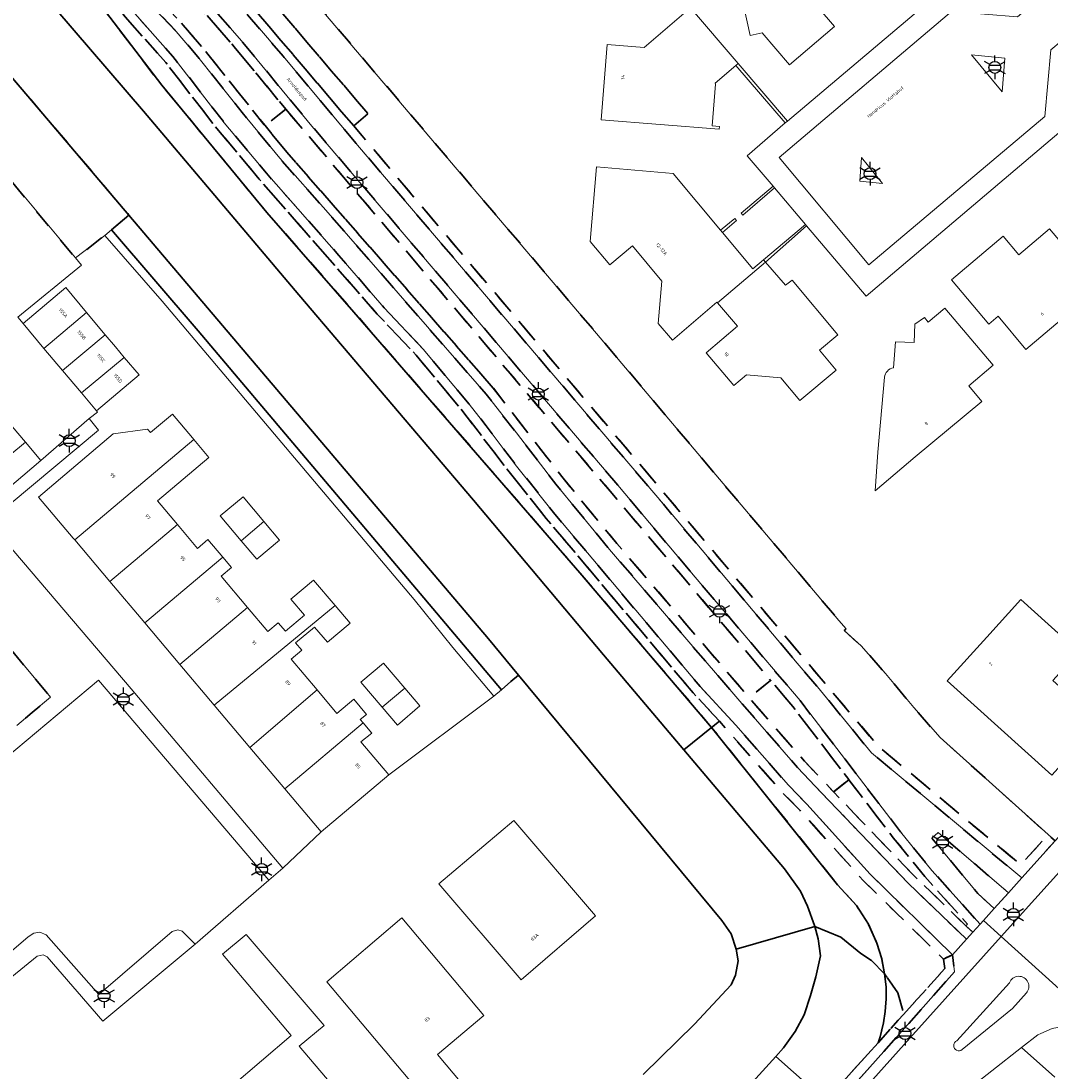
# Model space of a CAD drawing. Extents: x 105780 to 185197, y 477999 to 525027.
# Tile 229 of 256: x 108506 to 108616, y 479691 to 479803. Entities that reach past the tile are written whole.
import ezdxf
from ezdxf.enums import TextEntityAlignment as Align

# ---------------------------------------------------------------- set-up
doc = ezdxf.new("R2010")
doc.units = 0
doc.linetypes.add('XX-HIDDEN', pattern=[4, 2, -2])
for name, color, linetype, lineweight in [('B-GV-GR-HAAG_01-G', 252, 'GR-HAAG1', 13), ('B-GV-GR-MATERIAALGRENS-G', 252, 'XX-HIDDEN', 35), ('B-RO-IE-MEUBILAIR_WEGMEUBILAIR-S', 252, 'Continuous', 25), ('B-WE-GW-WATERGANG_SLOOT_INSTEEK-G', 252, 'Continuous', 30), ('B-XX-KG-KADASTRAAL_BEBOUWING-G', 252, 'Continuous', 20), ('B1-WE-OG-BEBOUWING-T18', 7, 'Continuous', 18), ('B1-WE-OG-TERREIN_ERF-GV', 252, 'Continuous', 18), ('B1-WE-OG-TOPOGRAFIE-T18', 10, 'Continuous', 18), ('B1-WE-VH-VERHARDING_ASFALT-GV', 252, 'Continuous', 18), ('B1-WE-VH-VERHARDING_BETON-GV', 252, 'Continuous', 18), ('B1-WE-VH-VERHARDING_BETONSTRAATSTEEN-GV', 252, 'Continuous', 18), ('B1-WE-VH-VERHARDING_TEGEL-GV', 252, 'Continuous', 18)]:
    doc.layers.add(name, color=color, linetype=linetype, lineweight=lineweight)
doc.styles.add('NLCS-ISO', font='NLCS-ISO.ttf')
doc.styles.add('NLCS-ISO-M200-T18', font='NLCS-ISO.ttf', dxfattribs={"height": 0.36})
doc.linetypes.add('GR-HAAG1', pattern='A,6,[176,NLCS.shx,S=0.125,R=0,X=0,Y=0],-2', length=8)

# ---------------------------------------------------------------- blocks, each defined once
blk = doc.blocks.new('B-SIE-WEG_LICHTMAST-SO')
at = {"ltscale": 0.1}
for p, q in [((0, 1.27), (0, 2.53)), ((-1.1, 0.63), (-2.19, 1.27)), ((1.1, 0.63), (2.19, 1.27)), ((-1.1, -0.63), (-2.19, -1.27)), ((0, -1.27), (0, -2.53)), ((1.1, -0.63), (2.19, -1.27))]:
    blk.add_line(p, q, dxfattribs=at)
at = {"flags": 128}
for points in [[(-1.16, 0.5), (1.16, 0.5)], [(-1.16, -0.5), (1.16, -0.5)]]:
    blk.add_lwpolyline(points, dxfattribs=at)
at = {"ltscale": 0.1}
blk.add_circle((0, 0), 1.27, dxfattribs=at)
at = {"style": 'NLCS-ISO'}
blk.add_attdef('TYPE', text='', height=1.8, dxfattribs=at).set_placement((0, 2.53), align=Align.BOTTOM_CENTER)

msp = doc.modelspace()

# ---------------------------------------------------------------- linework, layer by layer
at = {"layer": 'B-GV-GR-HAAG_01-G', "flags": 128}
msp.add_lwpolyline([(108525.085, 479769.679), (108515.813, 479780.456), (108515.127, 479779.874), (108521.228, 479772.851), (108548.138, 479741.001), (108552.27, 479735.847), (108556.643, 479730.666), (108557.463, 479731.358), (108548.771, 479741.646)], close=True, dxfattribs=at)
at = {"layer": 'B-GV-GR-MATERIAALGRENS-G', "flags": 128}
for points in [[(108556.594, 479763.566), (108534.545, 479788.757), (108532.217, 479791.597), (108525.968, 479799.417), (108523.485, 479802.326), (108519.745, 479806.303), (108517.367, 479809.384), (108506.539, 479822.33), (108494.929, 479836.094), (108466.409, 479869.596), (108463.651, 479872.929), (108461.22, 479876.099), (108458.796, 479879.657), (108457.387, 479882.65), (108456.087, 479884.791), (108454.818, 479887.308), (108451.586, 479893.141), (108450.333, 479895.221), (108449.932, 479895.689), (108448.964, 479896.832), (108439.264, 479908.288), (108441.794, 479910.482), (108442.562, 479911.147), (108441.886, 479911.885), (108437.862, 479908.396), (108443.871, 479901.211), (108449.52, 479894.633), (108450.72, 479892.641), (108453.934, 479886.84), (108455.212, 479884.306), (108456.505, 479882.176), (108457.925, 479879.159), (108460.409, 479875.513), (108462.869, 479872.306), (108464.743, 479870.008), (108491.401, 479838.741), (108500.327, 479828.113), (108501.189, 479827.086), (108510.061, 479816.637), (108516.587, 479808.758), (108519.097, 479805.506), (108522.74, 479801.658), (108525.197, 479798.78), (108529.782, 479792.991), (108533.782, 479788.111), (108538.952, 479782.275), (108555.822, 479762.93), (108559.074, 479758.777), (108563.264, 479753.311), (108569.017, 479746.33), (108582.911, 479730.147), (108589.078, 479723.065), (108591.616, 479720.374), (108600.95, 479710.665), (108607.118, 479704.701), (108607.811, 479705.47), (108607.069, 479706.14), (108601.658, 479711.371), (108592.942, 479720.436), (108592.883, 479720.498), (108589.819, 479723.737), (108583.922, 479730.508), (108583.897, 479730.536), (108569.782, 479746.974), (108564.046, 479753.935)], [(108461.672, 479885.122), (108458.932, 479890.405), (108457.529, 479892.896), (108456.242, 479894.962), (108454.962, 479896.754), (108451.416, 479901.142), (108443.68, 479909.926), (108442.562, 479911.147), (108441.794, 479910.482), (108450.655, 479900.493), (108451.725, 479899.188), (108452.646, 479898.065), (108454.163, 479896.152), (108455.41, 479894.406), (108456.669, 479892.386), (108458.052, 479889.929), (108460.767, 479884.695), (108461.739, 479882.409), (108462.832, 479880.125), (108466.057, 479874.396), (108467.487, 479872.117), (108468.135, 479871.225), (108468.896, 479870.182), (108470.979, 479867.783), (108473.589, 479864.557), (108476.19, 479861.699), (108481.495, 479855.3), (108491.109, 479844.245), (108496.661, 479837.628), (108508.327, 479823.91), (108521.989, 479808.019), (108528.931, 479800.007), (108534.441, 479793.347), (108586.218, 479732.349), (108586.235, 479732.328), (108588.575, 479729.568), (108594.557, 479721.76), (108594.571, 479721.742), (108599.316, 479715.552), (108602.68, 479711.401), (108607.236, 479706.325), (108607.069, 479706.14), (108607.811, 479705.47), (108608.581, 479706.324), (108603.441, 479712.05), (108600.101, 479716.171), (108589.354, 479730.196), (108578.172, 479743.36), (108569.885, 479753.199), (108537.233, 479791.543), (108529.694, 479800.653), (108521.272, 479810.374), (108509.212, 479824.414), (108497.127, 479838.625), (108491.869, 479844.895), (108485.706, 479851.915), (108482.257, 479855.947), (108476.945, 479862.355), (108474.348, 479865.209), (108471.746, 479868.425), (108469.679, 479870.806), (108468.316, 479872.677), (108466.917, 479874.907), (108463.72, 479880.587), (108462.651, 479882.821)], [(108518.06, 479803.844), (108514.763, 479807.947), (108508.108, 479815.882), (108501.831, 479823.242), (108496.785, 479829.383), (108483.281, 479845.069), (108468.2, 479862.787), (108462.604, 479869.211), (108459.261, 479873.594), (108457.617, 479875.984), (108455.729, 479879.365), (108453.261, 479884.704), (108452.056, 479886.761), (108449.004, 479891.593), (108447.477, 479893.832), (108436.285, 479907.029), (108429.941, 479901.528), (108429.681, 479901.309), (108428.619, 479900.418), (108428.63, 479900.406), (108429.244, 479899.635), (108431.534, 479901.586), (108436.175, 479905.61), (108439.857, 479901.256), (108441.994, 479898.73), (108446.681, 479893.224), (108448.165, 479891.048), (108452.379, 479884.23), (108454.837, 479878.911), (108456.767, 479875.456), (108458.271, 479873.267), (108458.556, 479872.891), (108461.828, 479868.58), (108467.443, 479862.134), (108490.276, 479835.384), (108496.02, 479828.739), (108501.063, 479822.601), (108510.29, 479811.724), (108510.555, 479811.408), (108513.99, 479807.312), (108517.296, 479803.199), (108521.619, 479798.328), (108527.085, 479791.281), (108531.604, 479785.872), (108544.19, 479771.476), (108548.36, 479767.071), (108553.233, 479761.214), (108558.162, 479754.792), (108562.253, 479749.648), (108577.942, 479731.022), (108580.749, 479727.99), (108587.384, 479720.476), (108589.358, 479718.446), (108596.118, 479710.961), (108604.682, 479702.582), (108605.63, 479703.053), (108596.839, 479711.654), (108590.088, 479719.13), (108588.118, 479721.156), (108582.507, 479727.564), (108578.692, 479731.684), (108563.027, 479750.281), (108558.95, 479755.408), (108555.842, 479759.521), (108554.014, 479761.838), (108549.108, 479767.735), (108544.93, 479772.149), (108540.104, 479777.737), (108532.364, 479786.522), (108527.864, 479791.908), (108522.389, 479798.967)], [(108541.698, 479791.555), (108475.226, 479869.577), (108472.786, 479872.478), (108471.254, 479874.453), (108467.598, 479880.321), (108463.734, 479888.681), (108460.515, 479894.52), (108459.001, 479897.046), (108455.816, 479901.124), (108455.06, 479900.469), (108456.705, 479898.432), (108458.175, 479896.479), (108460.878, 479891.972), (108462.837, 479888.239), (108464.002, 479885.6), (108466.716, 479879.845), (108469.247, 479875.652), (108470.432, 479873.881), (108472.008, 479871.849), (108476.337, 479866.705), (108481.938, 479860.187), (108490.053, 479850.622), (108507.122, 479830.637), (108534.14, 479799.004), (108542.311, 479789.269), (108574.761, 479751.165), (108589.062, 479734.172), (108591.215, 479731.679), (108596.994, 479724.603), (108613.034, 479711.264), (108616.594, 479715.21), (108615.852, 479715.88), (108612.935, 479712.647), (108597.708, 479725.31)], [(108464.857, 479898.249), (108460.515, 479894.52), (108463.734, 479888.681), (108467.598, 479880.321), (108471.254, 479874.453), (108472.786, 479872.478), (108475.226, 479869.577), (108476.72, 479869.366), (108478.186, 479869.157), (108543.215, 479792.858), (108541.698, 479791.555), (108597.708, 479725.31), (108612.935, 479712.647), (108615.852, 479715.88), (108604.31, 479726.268), (108601.506, 479729.456), (108598.489, 479733.071), (108595.881, 479736.037), (108594.08, 479737.662), (108594.269, 479737.871), (108593.501, 479738.744), (108568.021, 479768.931), (108527.214, 479816.995), (108520.443, 479824.99), (108491.165, 479859.562), (108477.253, 479875.791), (108468.523, 479891.496)], [(108476.72, 479869.366), (108475.226, 479869.577), (108541.698, 479791.555), (108543.215, 479792.858), (108478.186, 479869.157)], [(108510.555, 479811.408), (108510.074, 479810.484), (108521.196, 479795.899), (108532.413, 479782.314), (108541.72, 479771.685), (108565.842, 479743.841), (108579.913, 479727.322), (108580.749, 479727.99), (108577.942, 479731.022), (108562.253, 479749.648), (108558.162, 479754.792), (108553.233, 479761.214), (108548.36, 479767.071), (108544.19, 479771.476), (108531.604, 479785.872), (108527.085, 479791.281), (108521.619, 479798.328), (108517.296, 479803.199), (108513.99, 479807.312)], [(108521.989, 479808.019), (108519.745, 479806.303), (108523.485, 479802.326), (108525.968, 479799.417), (108532.217, 479791.597), (108534.441, 479793.347), (108528.931, 479800.007)], [(108505.034, 479796.925), (108502.901, 479795.112), (108502.32, 479794.617), (108499.585, 479792.291), (108501.255, 479790.293), (108511.985, 479777.458), (108515.127, 479779.874), (108515.813, 479780.456), (108517.682, 479782.039), (108506.9, 479794.744)], [(108534.441, 479793.347), (108532.217, 479791.597), (108534.545, 479788.757), (108556.594, 479763.566), (108564.046, 479753.935), (108569.782, 479746.974), (108583.897, 479730.536), (108583.922, 479730.508), (108586.218, 479732.349)], [(108487.791, 479735.103), (108489.969, 479736.956), (108489.79, 479737.166), (108494.381, 479741.058), (108496.54, 479738.521), (108496.658, 479738.383), (108498.405, 479736.289), (108500.288, 479734.033), (108502.171, 479731.776), (108504.047, 479729.527), (108505.705, 479727.54), (108507.358, 479728.904), (108509.304, 479730.566), (108500.589, 479741.01), (108504.59, 479744.224), (108501.362, 479748.236), (108486.979, 479736.125)], [(108586.218, 479732.349), (108583.922, 479730.508), (108589.819, 479723.737), (108592.883, 479720.498), (108592.942, 479720.436), (108594.571, 479721.742), (108594.557, 479721.76), (108588.575, 479729.568), (108586.235, 479732.328)], [(108580.749, 479727.99), (108579.913, 479727.322), (108593.374, 479710.535), (108595.381, 479708.295), (108596.664, 479706.3), (108597.571, 479704.303), (108598.092, 479702.625), (108598.393, 479701.01), (108599.787, 479698.976), (108600.37, 479697.008), (108600.415, 479696.684), (108604.811, 479701.567), (108604.682, 479702.582), (108596.118, 479710.961), (108589.358, 479718.446), (108587.384, 479720.476)], [(108594.571, 479721.742), (108592.942, 479720.436), (108601.658, 479711.371), (108607.069, 479706.14), (108607.236, 479706.325), (108602.68, 479711.401), (108599.316, 479715.552)], [(108604.107, 479716.101), (108603.445, 479715.493), (108608.333, 479709.594), (108610.074, 479707.978), (108611.607, 479709.677)], [(108598.303, 479692.723), (108605.861, 479701.238), (108605.63, 479703.053), (108604.682, 479702.582), (108604.811, 479701.567), (108600.415, 479696.684), (108599.851, 479696.058), (108597.685, 479693.653), (108595.497, 479691.224), (108592.123, 479687.44), (108552.939, 479643.49), (108551.687, 479644.514), (108533.72, 479624.677), (108534.953, 479623.548), (108519.728, 479607.091), (108506.237, 479592.248), (108505.706, 479591.823), (108505.239, 479591.611), (108503.971, 479591.372), (108503.007, 479591.389), (108501.856, 479591.582), (108501.477, 479591.732), (108494.675, 479599.95), (108493.488, 479599.826), (108496.057, 479596.796), (108501.296, 479590.621), (108505.252, 479590.519), (108506.242, 479590.968), (108506.99, 479591.59), (108520.465, 479606.415), (108535.047, 479622.15), (108536.37, 479623.607), (108535.13, 479624.744), (108551.791, 479643.138), (108553.047, 479642.109)], [(108599.787, 479698.976), (108598.393, 479701.01), (108598.543, 479699.614), (108598.557, 479698.338), (108598.459, 479696.986), (108598.27, 479695.773), (108597.906, 479694.295), (108597.685, 479693.653), (108599.851, 479696.058), (108600.415, 479696.684), (108600.37, 479697.008)]]:
    msp.add_lwpolyline(points, close=True, dxfattribs=at)
at = {"layer": 'B-WE-GW-WATERGANG_SLOOT_INSTEEK-G', "flags": 128}
for points in [[(108505.034, 479796.925), (108506.9, 479794.744), (108517.682, 479782.039), (108556.075, 479736.799), (108559.295, 479732.914), (108581, 479706.723), (108581.992, 479705.302), (108582.541, 479703.652), (108590.932, 479706.061), (108590.898, 479706.183), (108590.152, 479708.246), (108589.402, 479709.838), (108587.713, 479712.209), (108576.956, 479724.922), (108568.365, 479735.075), (108554.5, 479751.59), (108535.834, 479773.52), (108519.246, 479793.149), (108507.922, 479806.345), (108504.073, 479810.83)], [(108563.401, 479666.493), (108586.787, 479692.202), (108587.6, 479693.096), (108588.837, 479694.848), (108589.788, 479696.645), (108590.472, 479698.711), (108591.035, 479700.707), (108591.554, 479702.92), (108591.292, 479704.76), (108590.932, 479706.061), (108582.541, 479703.652), (108582.737, 479702.406), (108582.477, 479700.883), (108581.987, 479699.834), (108578.077, 479695.621), (108572.599, 479690.252)]]:
    msp.add_lwpolyline(points, dxfattribs=at)
for points in [[(108541.72, 479771.685), (108532.413, 479782.314), (108521.196, 479795.899), (108510.074, 479810.484), (108507.922, 479806.345), (108519.246, 479793.149), (108535.834, 479773.52), (108554.5, 479751.59), (108568.365, 479735.075), (108576.956, 479724.922), (108579.913, 479727.322), (108565.842, 479743.841)], [(108517.682, 479782.039), (108515.813, 479780.456), (108525.085, 479769.679), (108548.771, 479741.646), (108557.463, 479731.358), (108558.477, 479732.214), (108559.295, 479732.914), (108556.075, 479736.799)], [(108579.913, 479727.322), (108576.956, 479724.922), (108587.713, 479712.209), (108589.402, 479709.838), (108590.152, 479708.246), (108590.898, 479706.183), (108590.932, 479706.061), (108593.706, 479704.926), (108595.84, 479703.187), (108596.975, 479702.427), (108598.393, 479701.01), (108598.092, 479702.625), (108597.571, 479704.303), (108596.664, 479706.3), (108595.381, 479708.295), (108593.374, 479710.535)], [(108598.459, 479696.986), (108598.557, 479698.338), (108598.543, 479699.614), (108598.393, 479701.01), (108596.975, 479702.427), (108595.84, 479703.187), (108593.706, 479704.926), (108590.932, 479706.061), (108591.292, 479704.76), (108591.554, 479702.92), (108591.035, 479700.707), (108590.472, 479698.711), (108589.788, 479696.645), (108588.837, 479694.848), (108587.6, 479693.096), (108586.787, 479692.202), (108592.123, 479687.44), (108595.497, 479691.224), (108597.685, 479693.653), (108597.906, 479694.295), (108598.27, 479695.773)], [(108551.687, 479644.514), (108552.939, 479643.49), (108592.123, 479687.44), (108586.787, 479692.202), (108563.401, 479666.493), (108544.226, 479645.218), (108523.507, 479622.347), (108505.333, 479601.992), (108504.72, 479601.439), (108503.509, 479600.915), (108502.121, 479600.726), (108494.675, 479599.95), (108501.477, 479591.732), (108501.856, 479591.582), (108503.007, 479591.389), (108503.971, 479591.372), (108505.239, 479591.611), (108505.706, 479591.823), (108506.237, 479592.248), (108519.728, 479607.091), (108534.953, 479623.548), (108533.72, 479624.677)]]:
    msp.add_lwpolyline(points, close=True, dxfattribs=at)
at = {"layer": 'B-XX-KG-KADASTRAAL_BEBOUWING-G', "flags": 128}
for points in [[(108594.021, 479806.556), (108588.712, 479812.805), (108585.74, 479810.28), (108585.934, 479810.051), (108584.788, 479809.079), (108582.412, 479808.549), (108584.047, 479801.229), (108585.296, 479801.508), (108588.222, 479798.086), (108593.025, 479802.167), (108591.277, 479804.225)], [(108582.509, 479798.03), (108582.746, 479798.232), (108577.667, 479804.174), (108577.439, 479803.979), (108572.713, 479799.94), (108568.772, 479800.257), (108568.127, 479792.213), (108580.718, 479791.204), (108580.758, 479791.502), (108579.961, 479791.565), (108580.319, 479796.023), (108580.283, 479796.137)], [(108581.079, 479780.173), (108580.878, 479780.414), (108575.811, 479786.491), (108567.618, 479787.18), (108566.948, 479779.208), (108569.032, 479776.713), (108571.457, 479778.739), (108574.599, 479774.979), (108574.218, 479770.463), (108575.726, 479768.7), (108580.468, 479772.756), (108580.533, 479772.68), (108585.655, 479777.028), (108585.466, 479777.267), (108584.315, 479776.292)], [(108616.016, 479780.58), (108612.725, 479777.798), (108611.046, 479779.785), (108605.546, 479775.137), (108609.511, 479770.395), (108610.508, 479771.229), (108613.459, 479767.701), (108618.752, 479772.128), (108620.099, 479770.517), (108622.689, 479772.683)], [(108585.655, 479777.028), (108580.533, 479772.68), (108582.669, 479770.164), (108579.322, 479767.323), (108582.28, 479763.839), (108583.626, 479764.981), (108587.322, 479764.652), (108589.342, 479762.236), (108593.216, 479765.475), (108591.42, 479767.623), (108593.384, 479769.265), (108588.5, 479775.106), (108587.79, 479774.54)], [(108513.153, 479771.648), (108510.928, 479774.294), (108506.372, 479770.464), (108508.607, 479767.806)], [(108515.155, 479769.266), (108513.153, 479771.648), (108508.607, 479767.806), (108510.586, 479765.452)], [(108516.25, 479767.963), (108515.155, 479769.266), (108510.586, 479765.452), (108512.603, 479763.052), (108517.188, 479766.847)], [(108517.188, 479766.847), (108512.603, 479763.052), (108514.216, 479761.133), (108518.772, 479764.963)], [(108504.598, 479760.184), (108500.05, 479756.272), (108501.992, 479753.978), (108506.627, 479757.788)], [(108524.612, 479758.071), (108524.467, 479758.244), (108522.339, 479760.783), (108519.981, 479758.806), (108519.66, 479759.189), (108516.016, 479758.664), (108508.036, 479751.928), (108511.744, 479747.536), (108511.905, 479747.345)], [(108524.612, 479758.071), (108511.905, 479747.345), (108515.644, 479742.914), (108522.861, 479749.005), (108520.731, 479751.528), (108526.223, 479756.149)], [(108508.277, 479755.84), (108506.627, 479757.788), (108501.992, 479753.978), (108503.699, 479751.963)], [(108529.685, 479747.251), (108532.104, 479749.316), (108529.874, 479751.964), (108527.441, 479749.915)], [(108527.71, 479745.511), (108526.104, 479747.38), (108525.019, 479746.448), (108522.861, 479749.005), (108515.644, 479742.914), (108519.384, 479738.483)], [(108532.104, 479749.316), (108529.685, 479747.251), (108531.338, 479745.288), (108533.771, 479747.337)], [(108530.34, 479740.143), (108527.538, 479743.463), (108528.65, 479744.417), (108527.71, 479745.511), (108519.384, 479738.483), (108523.124, 479734.052)], [(108539.695, 479740.344), (108537.381, 479743.069), (108534.976, 479741.026), (108536.417, 479739.329), (108534.409, 479737.601), (108533.627, 479738.511), (108532.521, 479737.56), (108530.34, 479740.143), (108523.124, 479734.052), (108526.795, 479729.703)], [(108612.934, 479740.998), (108609.297, 479736.967), (108605.076, 479732.289), (108616.235, 479722.221), (108621.326, 479727.864), (108616.368, 479732.338), (108619.134, 479735.404)], [(108535.004, 479734.618), (108536.136, 479735.591), (108535.481, 479736.354), (108537.504, 479738.049), (108538.891, 479736.416), (108541.296, 479738.459), (108539.695, 479740.344), (108526.795, 479729.703), (108530.604, 479725.191), (108537.778, 479731.332)], [(108544.738, 479729.489), (108547.142, 479731.519), (108544.854, 479734.202), (108542.46, 479732.161)], [(108542.688, 479727.803), (108542.379, 479728.162), (108543.052, 479728.708), (108541.701, 479730.36), (108539.902, 479728.816), (108537.778, 479731.332), (108530.604, 479725.191), (108534.344, 479720.76)], [(108547.142, 479731.519), (108544.738, 479729.489), (108546.362, 479727.584), (108548.756, 479729.625)], [(108542.453, 479725.792), (108543.615, 479726.724), (108542.688, 479727.803), (108534.344, 479720.76), (108538.213, 479716.176), (108545.429, 479722.267)], [(108558.802, 479717.376), (108550.795, 479710.607), (108559.569, 479700.371), (108567.529, 479707.195)], [(108546.812, 479706.995), (108538.805, 479700.152), (108550.137, 479686.699), (108553.247, 479689.318), (108550.643, 479692.41), (108555.589, 479696.576)], [(108535.852, 479693.29), (108538.518, 479695.506), (108530.22, 479705.216), (108527.688, 479703.103), (108535.016, 479694.424), (108525.495, 479686.309), (108532.832, 479677.702), (108536.637, 479680.945), (108536.46, 479681.153), (108542.1, 479685.96)]]:
    msp.add_lwpolyline(points, close=True, dxfattribs=at)
msp.add_lwpolyline([(108598.36, 479764.72), (108597.666, 479756.711), (108597.384, 479752.598), (108601.66, 479756.228), (108608.771, 479762.145), (108607.377, 479763.795), (108609.99, 479766.002), (108604.83, 479772.112), (108603.058, 479770.615), (108602.638, 479771.113), (108601.614, 479770.388), (108601.554, 479768.447), (108599.559, 479768.5), (108599.33, 479765.744)], dxfattribs=at)
msp.add_lwpolyline([(108599.33, 479765.744, 0.3119516), (108598.36, 479764.72)], format="xyb", dxfattribs=at)
at = {"layer": 'B1-WE-OG-TERREIN_ERF-GV', "flags": 128}
for points in [[(108527.214, 479816.995), (108568.021, 479768.931), (108593.501, 479738.744), (108594.269, 479737.871), (108594.08, 479737.662), (108595.881, 479736.037), (108598.489, 479733.071), (108601.506, 479729.456), (108604.31, 479726.268), (108615.852, 479715.88), (108616.594, 479715.21), (108649.429, 479751.606), (108658.297, 479761.437), (108658.153, 479764.187), (108672.335, 479779.921), (108674.158, 479782.285), (108675.43, 479784.986), (108676.133, 479788.013), (108676.116, 479791.12)], [(108577.667, 479804.174), (108582.746, 479798.232), (108588.005, 479792.078), (108604.74, 479806.224)], [(108617.715, 479791.421), (108596.426, 479773.39), (108590.061, 479780.89), (108585.655, 479777.028), (108587.79, 479774.54), (108588.5, 479775.106), (108593.384, 479769.265), (108591.42, 479767.623), (108593.216, 479765.475), (108589.342, 479762.236), (108587.322, 479764.652), (108583.626, 479764.981), (108582.28, 479763.839), (108579.322, 479767.323), (108582.669, 479770.164), (108580.533, 479772.68), (108580.468, 479772.756), (108575.726, 479768.7), (108574.218, 479770.463), (108574.599, 479774.979), (108571.457, 479778.739), (108569.032, 479776.713), (108566.948, 479779.208), (108567.618, 479787.18), (108575.811, 479786.491), (108580.878, 479780.414), (108582.377, 479781.675), (108582.575, 479781.456), (108581.079, 479780.173), (108584.315, 479776.292), (108585.466, 479777.267), (108589.928, 479781.046), (108586.629, 479784.934), (108583.245, 479782.031), (108583.059, 479782.248), (108586.471, 479785.119), (108583.713, 479788.374), (108587.774, 479791.876), (108582.509, 479798.03), (108580.283, 479796.137), (108580.319, 479796.023), (108579.961, 479791.565), (108580.758, 479791.502), (108580.718, 479791.204), (108568.127, 479792.213), (108568.772, 479800.257), (108572.713, 479799.94), (108577.439, 479803.979)], [(108604.83, 479772.112), (108609.99, 479766.002), (108607.377, 479763.795), (108608.771, 479762.145), (108601.66, 479756.228), (108597.384, 479752.598), (108597.666, 479756.711), (108598.36, 479764.72)], [(108599.33, 479765.744), (108599.559, 479768.5), (108601.554, 479768.447), (108601.614, 479770.388), (108602.638, 479771.113), (108603.058, 479770.615), (108604.83, 479772.112)], [(108572.599, 479690.252), (108578.077, 479695.621), (108581.987, 479699.834), (108582.477, 479700.883), (108582.737, 479702.406), (108582.541, 479703.652), (108581.992, 479705.302), (108581, 479706.723), (108559.295, 479732.914), (108558.477, 479732.214), (108557.463, 479731.358), (108556.643, 479730.666), (108545.429, 479722.267), (108538.213, 479716.176), (108534.135, 479712.311), (108532.631, 479711.008), (108524.752, 479704.183), (108514.894, 479695.974), (108508.96, 479702.818), (108508.539, 479703.046), (108507.886, 479702.915), (108489.097, 479687.6)]]:
    msp.add_lwpolyline(points, dxfattribs=at)
for points in [[(108582.412, 479808.549), (108584.788, 479809.079), (108585.934, 479810.051), (108585.74, 479810.28), (108588.712, 479812.805), (108594.021, 479806.556), (108591.277, 479804.225), (108593.025, 479802.167), (108588.222, 479798.086), (108585.296, 479801.508), (108584.047, 479801.229)], [(108582.746, 479798.232), (108582.509, 479798.03), (108587.774, 479791.876), (108588.005, 479792.078)], [(108586.629, 479784.934), (108586.471, 479785.119), (108583.059, 479782.248), (108583.245, 479782.031)], [(108582.575, 479781.456), (108582.377, 479781.675), (108580.878, 479780.414), (108581.079, 479780.173)], [(108590.061, 479780.89), (108589.928, 479781.046), (108585.466, 479777.267), (108585.655, 479777.028)], [(108611.046, 479779.785), (108612.725, 479777.798), (108616.016, 479780.58), (108622.689, 479772.683), (108620.099, 479770.517), (108618.752, 479772.128), (108613.459, 479767.701), (108610.508, 479771.229), (108609.511, 479770.395), (108605.546, 479775.137)], [(108515.127, 479779.874), (108511.985, 479777.458), (108512.619, 479776.7), (108505.807, 479771.136), (108506.372, 479770.464), (108510.928, 479774.294), (108513.153, 479771.648), (108515.155, 479769.266), (108516.25, 479767.963), (108517.188, 479766.847), (108518.772, 479764.963), (108514.216, 479761.133), (108514.323, 479761.006), (108513.453, 479760.312), (108514.434, 479759.079), (108502.671, 479749.269), (108517.93, 479731.451), (108534.135, 479712.311), (108538.213, 479716.176), (108534.344, 479720.76), (108530.604, 479725.191), (108526.795, 479729.703), (108523.124, 479734.052), (108519.384, 479738.483), (108515.644, 479742.914), (108511.905, 479747.345), (108511.744, 479747.536), (108508.036, 479751.928), (108516.016, 479758.664), (108519.66, 479759.189), (108519.981, 479758.806), (108522.339, 479760.783), (108524.467, 479758.244), (108524.612, 479758.071), (108526.223, 479756.149), (108520.731, 479751.528), (108522.861, 479749.005), (108525.019, 479746.448), (108526.104, 479747.38), (108527.71, 479745.511), (108528.65, 479744.417), (108527.538, 479743.463), (108530.34, 479740.143), (108532.521, 479737.56), (108533.627, 479738.511), (108534.409, 479737.601), (108536.417, 479739.329), (108534.976, 479741.026), (108537.381, 479743.069), (108539.695, 479740.344), (108541.296, 479738.459), (108538.891, 479736.416), (108537.504, 479738.049), (108535.481, 479736.354), (108536.136, 479735.591), (108535.004, 479734.618), (108537.778, 479731.332), (108539.902, 479728.816), (108541.701, 479730.36), (108543.052, 479728.708), (108542.379, 479728.162), (108542.688, 479727.803), (108543.615, 479726.724), (108542.453, 479725.792), (108545.429, 479722.267), (108556.643, 479730.666), (108552.27, 479735.847), (108548.138, 479741.001), (108521.228, 479772.851)], [(108532.104, 479749.316), (108533.771, 479747.337), (108531.338, 479745.288), (108529.685, 479747.251), (108527.441, 479749.915), (108529.874, 479751.964)], [(108619.134, 479735.404), (108616.368, 479732.338), (108621.326, 479727.864), (108616.235, 479722.221), (108605.076, 479732.289), (108609.297, 479736.967), (108612.934, 479740.998)], [(108547.142, 479731.519), (108548.756, 479729.625), (108546.362, 479727.584), (108544.738, 479729.489), (108542.46, 479732.161), (108544.854, 479734.202)], [(108550.795, 479710.607), (108558.802, 479717.376), (108567.529, 479707.195), (108559.569, 479700.371)], [(108538.805, 479700.152), (108546.812, 479706.995), (108555.589, 479696.576), (108550.643, 479692.41), (108553.247, 479689.318), (108550.137, 479686.699)], [(108525.495, 479686.309), (108535.016, 479694.424), (108527.688, 479703.103), (108530.22, 479705.216), (108538.518, 479695.506), (108535.852, 479693.29), (108542.1, 479685.96), (108536.46, 479681.153), (108536.637, 479680.945), (108532.832, 479677.702)]]:
    msp.add_lwpolyline(points, close=True, dxfattribs=at)
at = {"layer": 'B1-WE-OG-TERREIN_ERF-GV'}
msp.add_lwpolyline([(108598.36, 479764.72, -0.3119516), (108599.33, 479765.744)], format="xyb", dxfattribs=at)
at = {"layer": 'B1-WE-VH-VERHARDING_ASFALT-GV', "flags": 128}
for points in [[(108518.06, 479803.844), (108522.389, 479798.967), (108527.864, 479791.908), (108532.364, 479786.522), (108540.104, 479777.737), (108544.93, 479772.149), (108549.108, 479767.735), (108554.014, 479761.838), (108555.842, 479759.521), (108558.95, 479755.408), (108563.027, 479750.281), (108578.692, 479731.684), (108582.507, 479727.564), (108588.118, 479721.156), (108590.088, 479719.13), (108596.839, 479711.654), (108605.63, 479703.053), (108607.118, 479704.701), (108600.95, 479710.665), (108591.616, 479720.374), (108589.078, 479723.065), (108582.911, 479730.147), (108569.017, 479746.33), (108563.264, 479753.311), (108559.074, 479758.777), (108555.822, 479762.93), (108538.952, 479782.275), (108533.782, 479788.111), (108529.782, 479792.991), (108525.197, 479798.78), (108522.74, 479801.658), (108519.097, 479805.506)], [(108660.877, 479760.508), (108610.847, 479705.002), (108618.137, 479698.422)], [(108606.687, 479688.159), (108613.023, 479693.139), (108614.765, 479694.508), (108615.082, 479694.645), (108616.268, 479695.159), (108618.008, 479695.508), (108619.394, 479695.461), (108620.681, 479695.204), (108621.901, 479694.739), (108622.604, 479694.26), (108618.137, 479698.422), (108610.847, 479705.002), (108601.071, 479694.156), (108551.267, 479638.5)], [(108606.108, 479693.854), (108611.73, 479700.049)], [(108613.526, 479698.971), (108612.033, 479697.305), (108606.677, 479692.915)]]:
    msp.add_lwpolyline(points, dxfattribs=at)
at = {"layer": 'B1-WE-VH-VERHARDING_ASFALT-GV'}
for points in [[(108611.73, 479700.049, -1.2102505), (108613.526, 479698.971)], [(108606.677, 479692.915, -1.1537047), (108606.108, 479693.854)]]:
    msp.add_lwpolyline(points, format="xyb", dxfattribs=at)
at = {"layer": 'B1-WE-VH-VERHARDING_BETON-GV', "flags": 128}
msp.add_lwpolyline([(108521.272, 479810.374), (108529.694, 479800.653), (108537.233, 479791.543), (108569.885, 479753.199), (108578.172, 479743.36), (108589.354, 479730.196), (108600.101, 479716.171), (108603.441, 479712.05), (108608.581, 479706.324), (108608.94, 479706.721), (108610.074, 479707.978), (108608.333, 479709.594), (108603.445, 479715.493), (108604.107, 479716.101), (108611.607, 479709.677), (108613.034, 479711.264), (108596.994, 479724.603), (108591.215, 479731.679), (108589.062, 479734.172), (108574.761, 479751.165), (108542.311, 479789.269), (108534.14, 479799.004), (108507.122, 479830.637)], dxfattribs=at)
at = {"layer": 'B1-WE-VH-VERHARDING_BETONSTRAATSTEEN-GV', "flags": 128}
for points in [[(108647.609, 479826.283), (108644.455, 479830.077), (108639.51, 479825.913), (108625.77, 479814.342), (108612.569, 479803.225), (108605.52, 479803.766), (108587.11, 479788.204), (108596.689, 479776.719), (108615.515, 479792.573), (108616.134, 479799.677), (108619.45, 479802.48)], [(108611.23, 479798.801), (108607.657, 479799.14), (108610.936, 479795.202)], [(108611.23, 479798.801), (108610.936, 479795.202), (108607.657, 479799.14)], [(108598.173, 479785.425), (108595.924, 479788.205), (108595.726, 479785.646)], [(108598.173, 479785.425), (108595.726, 479785.646), (108595.924, 479788.205)]]:
    msp.add_lwpolyline(points, close=True, dxfattribs=at)
for points in [[(108504.598, 479760.184), (108506.627, 479757.788), (108508.277, 479755.84), (108513.453, 479760.312), (108514.323, 479761.006), (108514.216, 479761.133), (108512.603, 479763.052), (108510.586, 479765.452), (108508.607, 479767.806), (108506.372, 479770.464), (108505.807, 479771.136), (108512.619, 479776.7), (108511.985, 479777.458), (108501.255, 479790.293)], [(108491.261, 479691.557), (108506.907, 479704.949), (108507.529, 479705.345), (108508.15, 479705.475), (108508.842, 479705.184), (108514.451, 479698.808), (108522.303, 479705.537), (108522.906, 479705.713), (108523.353, 479705.581), (108524.752, 479704.183), (108532.631, 479711.008), (108514.437, 479732.369), (108501.16, 479721.263)], [(108611.73, 479700.049), (108606.108, 479693.854)], [(108606.677, 479692.915), (108612.033, 479697.305), (108613.526, 479698.971)]]:
    msp.add_lwpolyline(points, dxfattribs=at)
at = {"layer": 'B1-WE-VH-VERHARDING_BETONSTRAATSTEEN-GV'}
for points in [[(108613.526, 479698.971, 1.2102505), (108611.73, 479700.049)], [(108606.108, 479693.854, 1.1537047), (108606.677, 479692.915)]]:
    msp.add_lwpolyline(points, format="xyb", dxfattribs=at)
at = {"layer": 'B1-WE-VH-VERHARDING_TEGEL-GV', "flags": 128}
for points in [[(108651.832, 479824.017), (108643.385, 479834.16), (108642.938, 479832.325), (108620.841, 479813.724), (108611.307, 479805.699), (108604.74, 479806.224), (108588.005, 479792.078), (108587.774, 479791.876), (108583.713, 479788.374), (108586.471, 479785.119), (108586.629, 479784.934), (108589.928, 479781.046), (108590.061, 479780.89), (108596.426, 479773.39), (108617.715, 479791.421), (108618.265, 479797.219), (108649.937, 479823.96)], [(108587.11, 479788.204), (108605.52, 479803.766), (108612.569, 479803.225), (108625.77, 479814.342), (108624.486, 479815.859), (108638.251, 479827.43), (108639.51, 479825.913), (108644.455, 479830.077), (108647.609, 479826.283), (108619.45, 479802.48), (108616.134, 479799.677), (108615.515, 479792.573), (108596.689, 479776.719)], [(108545.581, 479634.372), (108550.167, 479639.476), (108551.267, 479638.5), (108601.071, 479694.156), (108610.847, 479705.002), (108608.94, 479706.721), (108608.581, 479706.324), (108607.811, 479705.47), (108607.118, 479704.701), (108605.63, 479703.053), (108605.861, 479701.238), (108598.303, 479692.723), (108553.047, 479642.109), (108551.791, 479643.138), (108535.13, 479624.744), (108536.37, 479623.607), (108537.109, 479622.938), (108539.37, 479625.408), (108546.667, 479633.377)], [(108470.211, 479671.778), (108487.162, 479685.979), (108489.097, 479687.6), (108507.886, 479702.915), (108508.539, 479703.046), (108508.96, 479702.818), (108514.894, 479695.974), (108524.752, 479704.183), (108523.353, 479705.581), (108522.906, 479705.713), (108522.303, 479705.537), (108514.451, 479698.808), (108508.842, 479705.184), (108508.15, 479705.475), (108507.529, 479705.345), (108506.907, 479704.949), (108491.261, 479691.557), (108486.125, 479687.203), (108455.039, 479660.847), (108450.338, 479656.811), (108451.328, 479655.711)]]:
    msp.add_lwpolyline(points, close=True, dxfattribs=at)
for points in [[(108676.116, 479791.12), (108676.133, 479788.013), (108675.43, 479784.986), (108674.158, 479782.285), (108672.335, 479779.921), (108658.153, 479764.187), (108658.297, 479761.437), (108649.429, 479751.606), (108616.594, 479715.21), (108613.034, 479711.264), (108611.607, 479709.677), (108610.074, 479707.978), (108608.94, 479706.721), (108610.847, 479705.002), (108660.877, 479760.508)], [(108501.16, 479721.263), (108514.437, 479732.369), (108532.631, 479711.008), (108534.135, 479712.311), (108517.93, 479731.451), (108502.671, 479749.269), (108514.434, 479759.079), (108513.453, 479760.312), (108508.277, 479755.84), (108503.699, 479751.963)], [(108500.589, 479741.01), (108509.304, 479730.566), (108507.358, 479728.904), (108505.705, 479727.54)], [(108620.714, 479689.345), (108624.171, 479692.987), (108622.604, 479694.26), (108621.901, 479694.739), (108620.681, 479695.204), (108619.394, 479695.461), (108618.008, 479695.508), (108616.268, 479695.159), (108615.082, 479694.645), (108614.765, 479694.508), (108613.023, 479693.139), (108616.565, 479689.96)], [(108616.565, 479689.96), (108613.023, 479693.139), (108606.687, 479688.159)]]:
    msp.add_lwpolyline(points, dxfattribs=at)

# ---------------------------------------------------------------- block references
at = {"layer": 'B-RO-IE-MEUBILAIR_WEGMEUBILAIR-S', "xscale": 0.5, "yscale": 0.5, "zscale": 0.5}
for p in [(108610.162, 479797.807), (108596.832, 479786.463), (108542.041, 479785.505), (108561.408, 479762.923), (108511.314, 479757.95), (108580.757, 479739.725), (108517.088, 479730.34), (108604.592, 479715.081), (108531.859, 479712.171), (108612.14, 479707.354), (108515.032, 479698.657), (108600.57, 479694.632)]:
    msp.add_blockref('B-SIE-WEG_LICHTMAST-SO', p, dxfattribs=at)

# ---------------------------------------------------------------- texts
at = {"layer": 'B1-WE-OG-BEBOUWING-T18', "style": 'NLCS-ISO-M200-T18'}
for s, rotation, p in [('14', 85.8, (108570.447, 479796.771)), ('12-12A', 309.8, (108574.564, 479778.412)), ('155A', 310.1, (108510.657, 479771.584)), ('6', 40.2, (108615.206, 479771.489)), ('155B', 310.1, (108512.628, 479769.239)), ('155C', 310, (108514.707, 479766.766)), ('10', 309.9, (108581.508, 479767.187)), ('155D', 310, (108516.52, 479764.609)), ('8', 40.2, (108602.841, 479759.792)), ('99', 310.2, (108515.959, 479754.236)), ('97', 310.2, (108519.699, 479749.805)), ('95', 310.2, (108523.439, 479745.374)), ('93', 310.2, (108527.179, 479740.943)), ('91', 310.2, (108531.04, 479736.37)), ('2', 47.9, (108609.714, 479734.106)), ('89', 310.2, (108534.658, 479732.082)), ('87', 310.2, (108538.398, 479727.651)), ('85', 310.2, (108542.138, 479723.22)), ('83A', 40.1, (108561.016, 479704.928)), ('83', 38.4, (108549.536, 479696.15))]:
    msp.add_text(s, height=0.36, rotation=rotation, dxfattribs=at).set_placement(p, align=Align.MIDDLE)
at = {"layer": 'B1-WE-OG-TOPOGRAFIE-T18', "style": 'NLCS-ISO-M200-T18'}
for s, rotation, p in [('Arnolduspad', 310.1, (108535.567, 479795.462)), ('Hendricus Viottahof', 40, (108598.49, 479794.118))]:
    msp.add_text(s, height=0.36, rotation=rotation, dxfattribs=at).set_placement(p, align=Align.MIDDLE)

doc.saveas('drawing.dxf')
